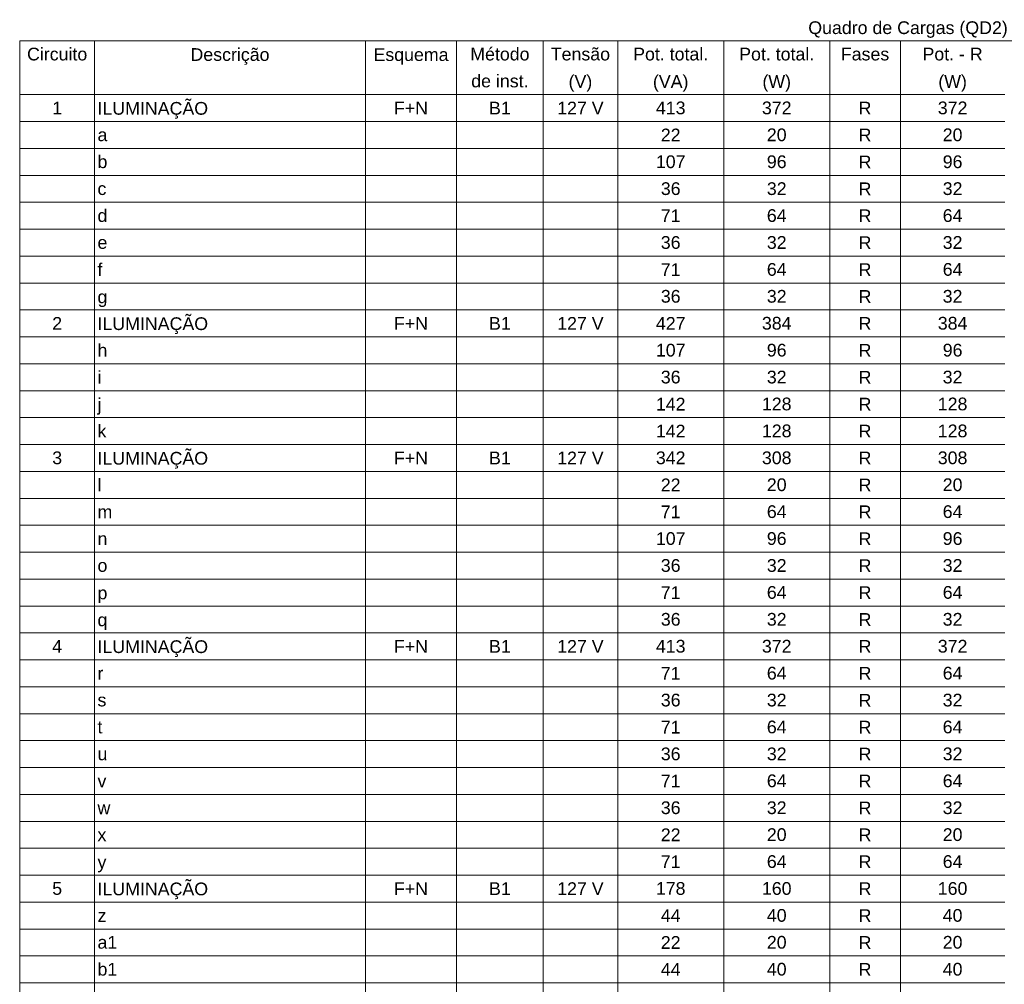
# Model space of a CAD drawing. Header units: feet. Extents: x -18 to 1038, y -110 to 48.
# Tile 22 of 199: x 33.17 to 41.69, y -24.87 to -16.53. Entities that reach past the tile are written whole.
import ezdxf

# ---------------------------------------------------------------- set-up
doc = ezdxf.new("R2010")
doc.units = ezdxf.units.FT
doc.header["$MEASUREMENT"] = 0
doc.layers.add('DI-Tabelas', color=7, linetype='Continuous', lineweight=5)
doc.styles.add('Arial', font='arial.ttf')

msp = doc.modelspace()

# ---------------------------------------------------------------- linework, layer by layer
at = {"layer": 'DI-Tabelas'}
for p, q in [((48.5357, -16.7168), (33.1719, -16.7168)), ((33.1719, -16.9494), (33.1719, -16.7168)), ((33.8198, -16.7168), (33.8198, -16.9494)), ((36.1613, -16.7168), (36.1613, -16.9494)), ((36.9504, -16.7168), (36.9504, -16.9494)), ((37.6983, -16.7168), (37.6983, -16.9494)), ((38.343, -16.7168), (38.343, -16.9494)), ((39.26, -16.7168), (39.26, -16.9494)), ((40.1769, -16.7168), (40.1769, -16.9494)), ((40.7875, -16.7168), (40.7875, -16.9494)), ((33.1719, -17.182), (33.1719, -16.9494)), ((33.8198, -16.9494), (33.8198, -17.182)), ((36.1613, -16.9494), (36.1613, -17.182)), ((36.9504, -16.9494), (36.9504, -17.182)), ((37.6983, -16.9494), (37.6983, -17.182)), ((38.343, -16.9494), (38.343, -17.182)), ((39.26, -16.9494), (39.26, -17.182)), ((40.1769, -16.9494), (40.1769, -17.182)), ((40.7875, -16.9494), (40.7875, -17.182)), ((33.8198, -17.182), (33.1719, -17.182)), ((33.1719, -17.4146), (33.1719, -17.182)), ((33.1719, -17.182), (33.8198, -17.182)), ((36.1613, -17.182), (33.8198, -17.182)), ((33.8198, -17.182), (33.8198, -17.4146)), ((33.8198, -17.182), (36.1613, -17.182)), ((36.9504, -17.182), (36.1613, -17.182)), ((36.1613, -17.182), (36.1613, -17.4146)), ((36.1613, -17.182), (36.9504, -17.182)), ((37.6983, -17.182), (36.9504, -17.182)), ((36.9504, -17.182), (36.9504, -17.4146)), ((36.9504, -17.182), (37.6983, -17.182)), ((38.343, -17.182), (37.6983, -17.182)), ((37.6983, -17.182), (37.6983, -17.4146)), ((37.6983, -17.182), (38.343, -17.182)), ((39.26, -17.182), (38.343, -17.182)), ((38.343, -17.182), (38.343, -17.4146)), ((38.343, -17.182), (39.26, -17.182)), ((40.1769, -17.182), (39.26, -17.182)), ((39.26, -17.182), (39.26, -17.4146)), ((39.26, -17.182), (40.1769, -17.182)), ((40.7875, -17.182), (40.1769, -17.182)), ((40.1769, -17.182), (40.1769, -17.4146)), ((40.1769, -17.182), (40.7875, -17.182)), ((41.6914, -17.182), (40.7875, -17.182)), ((40.7875, -17.182), (40.7875, -17.4146)), ((40.7875, -17.182), (41.6914, -17.182)), ((33.8198, -17.4146), (33.1719, -17.4146)), ((33.1719, -17.6472), (33.1719, -17.4146)), ((36.1613, -17.4146), (33.8198, -17.4146)), ((33.8198, -17.4146), (33.8198, -17.6472)), ((36.9504, -17.4146), (36.1613, -17.4146)), ((36.1613, -17.4146), (36.1613, -17.6472)), ((37.6983, -17.4146), (36.9504, -17.4146)), ((36.9504, -17.4146), (36.9504, -17.6472)), ((38.343, -17.4146), (37.6983, -17.4146)), ((37.6983, -17.4146), (37.6983, -17.6472)), ((39.26, -17.4146), (38.343, -17.4146)), ((38.343, -17.4146), (38.343, -17.6472)), ((40.1769, -17.4146), (39.26, -17.4146)), ((39.26, -17.4146), (39.26, -17.6472)), ((40.7875, -17.4146), (40.1769, -17.4146)), ((40.1769, -17.4146), (40.1769, -17.6472)), ((41.6914, -17.4146), (40.7875, -17.4146)), ((40.7875, -17.4146), (40.7875, -17.6472)), ((33.8198, -17.6472), (33.1719, -17.6472)), ((33.1719, -17.8798), (33.1719, -17.6472)), ((36.1613, -17.6472), (33.8198, -17.6472)), ((33.8198, -17.6472), (33.8198, -17.8798)), ((36.9504, -17.6472), (36.1613, -17.6472)), ((36.1613, -17.6472), (36.1613, -17.8798)), ((37.6983, -17.6472), (36.9504, -17.6472)), ((36.9504, -17.6472), (36.9504, -17.8798)), ((38.343, -17.6472), (37.6983, -17.6472)), ((37.6983, -17.6472), (37.6983, -17.8798)), ((39.26, -17.6472), (38.343, -17.6472)), ((38.343, -17.6472), (38.343, -17.8798)), ((40.1769, -17.6472), (39.26, -17.6472)), ((39.26, -17.6472), (39.26, -17.8798)), ((40.7875, -17.6472), (40.1769, -17.6472)), ((40.1769, -17.6472), (40.1769, -17.8798)), ((41.6914, -17.6472), (40.7875, -17.6472)), ((40.7875, -17.6472), (40.7875, -17.8798)), ((33.8198, -17.8798), (33.1719, -17.8798)), ((33.1719, -18.1124), (33.1719, -17.8798)), ((36.1613, -17.8798), (33.8198, -17.8798)), ((33.8198, -17.8798), (33.8198, -18.1124)), ((36.9504, -17.8798), (36.1613, -17.8798)), ((36.1613, -17.8798), (36.1613, -18.1124)), ((37.6983, -17.8798), (36.9504, -17.8798)), ((36.9504, -17.8798), (36.9504, -18.1124)), ((38.343, -17.8798), (37.6983, -17.8798)), ((37.6983, -17.8798), (37.6983, -18.1124)), ((39.26, -17.8798), (38.343, -17.8798)), ((38.343, -17.8798), (38.343, -18.1124)), ((40.1769, -17.8798), (39.26, -17.8798)), ((39.26, -17.8798), (39.26, -18.1124)), ((40.7875, -17.8798), (40.1769, -17.8798)), ((40.1769, -17.8798), (40.1769, -18.1124)), ((41.6914, -17.8798), (40.7875, -17.8798)), ((40.7875, -17.8798), (40.7875, -18.1124)), ((33.8198, -18.1124), (33.1719, -18.1124)), ((33.1719, -18.345), (33.1719, -18.1124)), ((36.1613, -18.1124), (33.8198, -18.1124)), ((33.8198, -18.1124), (33.8198, -18.345)), ((36.9504, -18.1124), (36.1613, -18.1124)), ((36.1613, -18.1124), (36.1613, -18.345)), ((37.6983, -18.1124), (36.9504, -18.1124)), ((36.9504, -18.1124), (36.9504, -18.345)), ((38.343, -18.1124), (37.6983, -18.1124)), ((37.6983, -18.1124), (37.6983, -18.345)), ((39.26, -18.1124), (38.343, -18.1124)), ((38.343, -18.1124), (38.343, -18.345)), ((40.1769, -18.1124), (39.26, -18.1124)), ((39.26, -18.1124), (39.26, -18.345)), ((40.7875, -18.1124), (40.1769, -18.1124)), ((40.1769, -18.1124), (40.1769, -18.345)), ((41.6914, -18.1124), (40.7875, -18.1124)), ((40.7875, -18.1124), (40.7875, -18.345)), ((33.8198, -18.345), (33.1719, -18.345)), ((33.1719, -18.5776), (33.1719, -18.345)), ((36.1613, -18.345), (33.8198, -18.345)), ((33.8198, -18.345), (33.8198, -18.5776)), ((36.9504, -18.345), (36.1613, -18.345)), ((36.1613, -18.345), (36.1613, -18.5776)), ((37.6983, -18.345), (36.9504, -18.345)), ((36.9504, -18.345), (36.9504, -18.5776)), ((38.343, -18.345), (37.6983, -18.345)), ((37.6983, -18.345), (37.6983, -18.5776)), ((39.26, -18.345), (38.343, -18.345)), ((38.343, -18.345), (38.343, -18.5776)), ((40.1769, -18.345), (39.26, -18.345)), ((39.26, -18.345), (39.26, -18.5776)), ((40.7875, -18.345), (40.1769, -18.345)), ((40.1769, -18.345), (40.1769, -18.5776)), ((41.6914, -18.345), (40.7875, -18.345)), ((40.7875, -18.345), (40.7875, -18.5776)), ((33.8198, -18.5776), (33.1719, -18.5776)), ((33.1719, -18.8102), (33.1719, -18.5776)), ((36.1613, -18.5776), (33.8198, -18.5776)), ((33.8198, -18.5776), (33.8198, -18.8102)), ((36.9504, -18.5776), (36.1613, -18.5776)), ((36.1613, -18.5776), (36.1613, -18.8102)), ((37.6983, -18.5776), (36.9504, -18.5776)), ((36.9504, -18.5776), (36.9504, -18.8102)), ((38.343, -18.5776), (37.6983, -18.5776)), ((37.6983, -18.5776), (37.6983, -18.8102)), ((39.26, -18.5776), (38.343, -18.5776)), ((38.343, -18.5776), (38.343, -18.8102)), ((40.1769, -18.5776), (39.26, -18.5776)), ((39.26, -18.5776), (39.26, -18.8102)), ((40.7875, -18.5776), (40.1769, -18.5776)), ((40.1769, -18.5776), (40.1769, -18.8102)), ((41.6914, -18.5776), (40.7875, -18.5776)), ((40.7875, -18.5776), (40.7875, -18.8102)), ((33.8198, -18.8102), (33.1719, -18.8102)), ((33.1719, -19.0428), (33.1719, -18.8102)), ((36.1613, -18.8102), (33.8198, -18.8102)), ((33.8198, -18.8102), (33.8198, -19.0428)), ((36.9504, -18.8102), (36.1613, -18.8102)), ((36.1613, -18.8102), (36.1613, -19.0428)), ((37.6983, -18.8102), (36.9504, -18.8102)), ((36.9504, -18.8102), (36.9504, -19.0428)), ((38.343, -18.8102), (37.6983, -18.8102)), ((37.6983, -18.8102), (37.6983, -19.0428)), ((39.26, -18.8102), (38.343, -18.8102)), ((38.343, -18.8102), (38.343, -19.0428)), ((40.1769, -18.8102), (39.26, -18.8102)), ((39.26, -18.8102), (39.26, -19.0428)), ((40.7875, -18.8102), (40.1769, -18.8102)), ((40.1769, -18.8102), (40.1769, -19.0428)), ((41.6914, -18.8102), (40.7875, -18.8102)), ((40.7875, -18.8102), (40.7875, -19.0428)), ((33.8198, -19.0428), (33.1719, -19.0428)), ((33.1719, -19.2754), (33.1719, -19.0428)), ((36.1613, -19.0428), (33.8198, -19.0428)), ((33.8198, -19.0428), (33.8198, -19.2754)), ((36.9504, -19.0428), (36.1613, -19.0428)), ((36.1613, -19.0428), (36.1613, -19.2754)), ((37.6983, -19.0428), (36.9504, -19.0428)), ((36.9504, -19.0428), (36.9504, -19.2754)), ((38.343, -19.0428), (37.6983, -19.0428)), ((37.6983, -19.0428), (37.6983, -19.2754)), ((39.26, -19.0428), (38.343, -19.0428)), ((38.343, -19.0428), (38.343, -19.2754)), ((40.1769, -19.0428), (39.26, -19.0428)), ((39.26, -19.0428), (39.26, -19.2754)), ((40.7875, -19.0428), (40.1769, -19.0428)), ((40.1769, -19.0428), (40.1769, -19.2754)), ((41.6914, -19.0428), (40.7875, -19.0428)), ((40.7875, -19.0428), (40.7875, -19.2754)), ((33.8198, -19.2754), (33.1719, -19.2754)), ((33.1719, -19.508), (33.1719, -19.2754)), ((36.1613, -19.2754), (33.8198, -19.2754)), ((33.8198, -19.2754), (33.8198, -19.508)), ((36.9504, -19.2754), (36.1613, -19.2754)), ((36.1613, -19.2754), (36.1613, -19.508)), ((37.6983, -19.2754), (36.9504, -19.2754)), ((36.9504, -19.2754), (36.9504, -19.508)), ((38.343, -19.2754), (37.6983, -19.2754)), ((37.6983, -19.2754), (37.6983, -19.508)), ((39.26, -19.2754), (38.343, -19.2754)), ((38.343, -19.2754), (38.343, -19.508)), ((40.1769, -19.2754), (39.26, -19.2754)), ((39.26, -19.2754), (39.26, -19.508)), ((40.7875, -19.2754), (40.1769, -19.2754)), ((40.1769, -19.2754), (40.1769, -19.508)), ((41.6914, -19.2754), (40.7875, -19.2754)), ((40.7875, -19.2754), (40.7875, -19.508)), ((33.8198, -19.508), (33.1719, -19.508)), ((33.1719, -19.7406), (33.1719, -19.508)), ((36.1613, -19.508), (33.8198, -19.508)), ((33.8198, -19.508), (33.8198, -19.7406)), ((36.9504, -19.508), (36.1613, -19.508)), ((36.1613, -19.508), (36.1613, -19.7406)), ((37.6983, -19.508), (36.9504, -19.508)), ((36.9504, -19.508), (36.9504, -19.7406)), ((38.343, -19.508), (37.6983, -19.508)), ((37.6983, -19.508), (37.6983, -19.7406)), ((39.26, -19.508), (38.343, -19.508)), ((38.343, -19.508), (38.343, -19.7406)), ((40.1769, -19.508), (39.26, -19.508)), ((39.26, -19.508), (39.26, -19.7406)), ((40.7875, -19.508), (40.1769, -19.508)), ((40.1769, -19.508), (40.1769, -19.7406)), ((41.6914, -19.508), (40.7875, -19.508)), ((40.7875, -19.508), (40.7875, -19.7406)), ((33.8198, -19.7406), (33.1719, -19.7406)), ((33.1719, -19.9732), (33.1719, -19.7406)), ((36.1613, -19.7406), (33.8198, -19.7406)), ((33.8198, -19.7406), (33.8198, -19.9732)), ((36.9504, -19.7406), (36.1613, -19.7406)), ((36.1613, -19.7406), (36.1613, -19.9732)), ((37.6983, -19.7406), (36.9504, -19.7406)), ((36.9504, -19.7406), (36.9504, -19.9732)), ((38.343, -19.7406), (37.6983, -19.7406)), ((37.6983, -19.7406), (37.6983, -19.9732)), ((39.26, -19.7406), (38.343, -19.7406)), ((38.343, -19.7406), (38.343, -19.9732)), ((40.1769, -19.7406), (39.26, -19.7406)), ((39.26, -19.7406), (39.26, -19.9732)), ((40.7875, -19.7406), (40.1769, -19.7406)), ((40.1769, -19.7406), (40.1769, -19.9732)), ((41.6914, -19.7406), (40.7875, -19.7406)), ((40.7875, -19.7406), (40.7875, -19.9732)), ((33.8198, -19.9732), (33.1719, -19.9732)), ((33.1719, -20.2058), (33.1719, -19.9732)), ((36.1613, -19.9732), (33.8198, -19.9732)), ((33.8198, -19.9732), (33.8198, -20.2058)), ((36.9504, -19.9732), (36.1613, -19.9732)), ((36.1613, -19.9732), (36.1613, -20.2058)), ((37.6983, -19.9732), (36.9504, -19.9732)), ((36.9504, -19.9732), (36.9504, -20.2058)), ((38.343, -19.9732), (37.6983, -19.9732)), ((37.6983, -19.9732), (37.6983, -20.2058)), ((39.26, -19.9732), (38.343, -19.9732)), ((38.343, -19.9732), (38.343, -20.2058)), ((40.1769, -19.9732), (39.26, -19.9732)), ((39.26, -19.9732), (39.26, -20.2058)), ((40.7875, -19.9732), (40.1769, -19.9732)), ((40.1769, -19.9732), (40.1769, -20.2058)), ((41.6914, -19.9732), (40.7875, -19.9732)), ((40.7875, -19.9732), (40.7875, -20.2058)), ((33.8198, -20.2058), (33.1719, -20.2058)), ((33.1719, -20.4384), (33.1719, -20.2058)), ((36.1613, -20.2058), (33.8198, -20.2058)), ((33.8198, -20.2058), (33.8198, -20.4384)), ((36.9504, -20.2058), (36.1613, -20.2058)), ((36.1613, -20.2058), (36.1613, -20.4384)), ((37.6983, -20.2058), (36.9504, -20.2058)), ((36.9504, -20.2058), (36.9504, -20.4384)), ((38.343, -20.2058), (37.6983, -20.2058)), ((37.6983, -20.2058), (37.6983, -20.4384)), ((39.26, -20.2058), (38.343, -20.2058)), ((38.343, -20.2058), (38.343, -20.4384)), ((40.1769, -20.2058), (39.26, -20.2058)), ((39.26, -20.2058), (39.26, -20.4384)), ((40.7875, -20.2058), (40.1769, -20.2058)), ((40.1769, -20.2058), (40.1769, -20.4384)), ((41.6914, -20.2058), (40.7875, -20.2058)), ((40.7875, -20.2058), (40.7875, -20.4384)), ((33.8198, -20.4384), (33.1719, -20.4384)), ((33.1719, -20.671), (33.1719, -20.4384)), ((36.1613, -20.4384), (33.8198, -20.4384)), ((33.8198, -20.4384), (33.8198, -20.671)), ((36.9504, -20.4384), (36.1613, -20.4384)), ((36.1613, -20.4384), (36.1613, -20.671)), ((37.6983, -20.4384), (36.9504, -20.4384)), ((36.9504, -20.4384), (36.9504, -20.671)), ((38.343, -20.4384), (37.6983, -20.4384)), ((37.6983, -20.4384), (37.6983, -20.671)), ((39.26, -20.4384), (38.343, -20.4384)), ((38.343, -20.4384), (38.343, -20.671)), ((40.1769, -20.4384), (39.26, -20.4384)), ((39.26, -20.4384), (39.26, -20.671)), ((40.7875, -20.4384), (40.1769, -20.4384)), ((40.1769, -20.4384), (40.1769, -20.671)), ((41.6914, -20.4384), (40.7875, -20.4384)), ((40.7875, -20.4384), (40.7875, -20.671)), ((33.8198, -20.671), (33.1719, -20.671)), ((33.1719, -20.9036), (33.1719, -20.671)), ((36.1613, -20.671), (33.8198, -20.671)), ((33.8198, -20.671), (33.8198, -20.9036)), ((36.9504, -20.671), (36.1613, -20.671)), ((36.1613, -20.671), (36.1613, -20.9036)), ((37.6983, -20.671), (36.9504, -20.671)), ((36.9504, -20.671), (36.9504, -20.9036)), ((38.343, -20.671), (37.6983, -20.671)), ((37.6983, -20.671), (37.6983, -20.9036)), ((39.26, -20.671), (38.343, -20.671)), ((38.343, -20.671), (38.343, -20.9036)), ((40.1769, -20.671), (39.26, -20.671)), ((39.26, -20.671), (39.26, -20.9036)), ((40.7875, -20.671), (40.1769, -20.671)), ((40.1769, -20.671), (40.1769, -20.9036)), ((41.6914, -20.671), (40.7875, -20.671)), ((40.7875, -20.671), (40.7875, -20.9036)), ((33.8198, -20.9036), (33.1719, -20.9036)), ((33.1719, -21.1362), (33.1719, -20.9036)), ((36.1613, -20.9036), (33.8198, -20.9036)), ((33.8198, -20.9036), (33.8198, -21.1362)), ((36.9504, -20.9036), (36.1613, -20.9036)), ((36.1613, -20.9036), (36.1613, -21.1362)), ((37.6983, -20.9036), (36.9504, -20.9036)), ((36.9504, -20.9036), (36.9504, -21.1362)), ((38.343, -20.9036), (37.6983, -20.9036)), ((37.6983, -20.9036), (37.6983, -21.1362)), ((39.26, -20.9036), (38.343, -20.9036)), ((38.343, -20.9036), (38.343, -21.1362)), ((40.1769, -20.9036), (39.26, -20.9036)), ((39.26, -20.9036), (39.26, -21.1362)), ((40.7875, -20.9036), (40.1769, -20.9036)), ((40.1769, -20.9036), (40.1769, -21.1362)), ((41.6914, -20.9036), (40.7875, -20.9036)), ((40.7875, -20.9036), (40.7875, -21.1362)), ((33.8198, -21.1362), (33.1719, -21.1362)), ((33.1719, -21.3688), (33.1719, -21.1362)), ((36.1613, -21.1362), (33.8198, -21.1362)), ((33.8198, -21.1362), (33.8198, -21.3688)), ((36.9504, -21.1362), (36.1613, -21.1362)), ((36.1613, -21.1362), (36.1613, -21.3688)), ((37.6983, -21.1362), (36.9504, -21.1362)), ((36.9504, -21.1362), (36.9504, -21.3688)), ((38.343, -21.1362), (37.6983, -21.1362)), ((37.6983, -21.1362), (37.6983, -21.3688)), ((39.26, -21.1362), (38.343, -21.1362)), ((38.343, -21.1362), (38.343, -21.3688)), ((40.1769, -21.1362), (39.26, -21.1362)), ((39.26, -21.1362), (39.26, -21.3688)), ((40.7875, -21.1362), (40.1769, -21.1362)), ((40.1769, -21.1362), (40.1769, -21.3688)), ((41.6914, -21.1362), (40.7875, -21.1362)), ((40.7875, -21.1362), (40.7875, -21.3688)), ((33.8198, -21.3688), (33.1719, -21.3688)), ((33.1719, -21.6014), (33.1719, -21.3688)), ((36.1613, -21.3688), (33.8198, -21.3688)), ((33.8198, -21.3688), (33.8198, -21.6014)), ((36.9504, -21.3688), (36.1613, -21.3688)), ((36.1613, -21.3688), (36.1613, -21.6014)), ((37.6983, -21.3688), (36.9504, -21.3688)), ((36.9504, -21.3688), (36.9504, -21.6014)), ((38.343, -21.3688), (37.6983, -21.3688)), ((37.6983, -21.3688), (37.6983, -21.6014)), ((39.26, -21.3688), (38.343, -21.3688)), ((38.343, -21.3688), (38.343, -21.6014)), ((40.1769, -21.3688), (39.26, -21.3688)), ((39.26, -21.3688), (39.26, -21.6014)), ((40.7875, -21.3688), (40.1769, -21.3688)), ((40.1769, -21.3688), (40.1769, -21.6014)), ((41.6914, -21.3688), (40.7875, -21.3688)), ((40.7875, -21.3688), (40.7875, -21.6014)), ((33.8198, -21.6014), (33.1719, -21.6014)), ((33.1719, -21.834), (33.1719, -21.6014)), ((36.1613, -21.6014), (33.8198, -21.6014)), ((33.8198, -21.6014), (33.8198, -21.834)), ((36.9504, -21.6014), (36.1613, -21.6014)), ((36.1613, -21.6014), (36.1613, -21.834)), ((37.6983, -21.6014), (36.9504, -21.6014)), ((36.9504, -21.6014), (36.9504, -21.834)), ((38.343, -21.6014), (37.6983, -21.6014)), ((37.6983, -21.6014), (37.6983, -21.834)), ((39.26, -21.6014), (38.343, -21.6014)), ((38.343, -21.6014), (38.343, -21.834)), ((40.1769, -21.6014), (39.26, -21.6014)), ((39.26, -21.6014), (39.26, -21.834)), ((40.7875, -21.6014), (40.1769, -21.6014)), ((40.1769, -21.6014), (40.1769, -21.834)), ((41.6914, -21.6014), (40.7875, -21.6014)), ((40.7875, -21.6014), (40.7875, -21.834)), ((33.8198, -21.834), (33.1719, -21.834)), ((33.1719, -22.0666), (33.1719, -21.834)), ((36.1613, -21.834), (33.8198, -21.834)), ((33.8198, -21.834), (33.8198, -22.0666)), ((36.9504, -21.834), (36.1613, -21.834)), ((36.1613, -21.834), (36.1613, -22.0666)), ((37.6983, -21.834), (36.9504, -21.834)), ((36.9504, -21.834), (36.9504, -22.0666)), ((38.343, -21.834), (37.6983, -21.834)), ((37.6983, -21.834), (37.6983, -22.0666)), ((39.26, -21.834), (38.343, -21.834)), ((38.343, -21.834), (38.343, -22.0666)), ((40.1769, -21.834), (39.26, -21.834)), ((39.26, -21.834), (39.26, -22.0666)), ((40.7875, -21.834), (40.1769, -21.834)), ((40.1769, -21.834), (40.1769, -22.0666)), ((41.6914, -21.834), (40.7875, -21.834)), ((40.7875, -21.834), (40.7875, -22.0666)), ((33.8198, -22.0666), (33.1719, -22.0666)), ((33.1719, -22.2992), (33.1719, -22.0666)), ((36.1613, -22.0666), (33.8198, -22.0666)), ((33.8198, -22.0666), (33.8198, -22.2992)), ((36.9504, -22.0666), (36.1613, -22.0666)), ((36.1613, -22.0666), (36.1613, -22.2992)), ((37.6983, -22.0666), (36.9504, -22.0666)), ((36.9504, -22.0666), (36.9504, -22.2992)), ((38.343, -22.0666), (37.6983, -22.0666)), ((37.6983, -22.0666), (37.6983, -22.2992)), ((39.26, -22.0666), (38.343, -22.0666)), ((38.343, -22.0666), (38.343, -22.2992)), ((40.1769, -22.0666), (39.26, -22.0666)), ((39.26, -22.0666), (39.26, -22.2992)), ((40.7875, -22.0666), (40.1769, -22.0666)), ((40.1769, -22.0666), (40.1769, -22.2992)), ((41.6914, -22.0666), (40.7875, -22.0666)), ((40.7875, -22.0666), (40.7875, -22.2992)), ((33.8198, -22.2992), (33.1719, -22.2992)), ((33.1719, -22.5318), (33.1719, -22.2992)), ((36.1613, -22.2992), (33.8198, -22.2992)), ((33.8198, -22.2992), (33.8198, -22.5318)), ((36.9504, -22.2992), (36.1613, -22.2992)), ((36.1613, -22.2992), (36.1613, -22.5318)), ((37.6983, -22.2992), (36.9504, -22.2992)), ((36.9504, -22.2992), (36.9504, -22.5318)), ((38.343, -22.2992), (37.6983, -22.2992)), ((37.6983, -22.2992), (37.6983, -22.5318)), ((39.26, -22.2992), (38.343, -22.2992)), ((38.343, -22.2992), (38.343, -22.5318)), ((40.1769, -22.2992), (39.26, -22.2992)), ((39.26, -22.2992), (39.26, -22.5318)), ((40.7875, -22.2992), (40.1769, -22.2992)), ((40.1769, -22.2992), (40.1769, -22.5318)), ((41.6914, -22.2992), (40.7875, -22.2992)), ((40.7875, -22.2992), (40.7875, -22.5318)), ((33.8198, -22.5318), (33.1719, -22.5318)), ((33.1719, -22.7644), (33.1719, -22.5318)), ((36.1613, -22.5318), (33.8198, -22.5318)), ((33.8198, -22.5318), (33.8198, -22.7644)), ((36.9504, -22.5318), (36.1613, -22.5318)), ((36.1613, -22.5318), (36.1613, -22.7644)), ((37.6983, -22.5318), (36.9504, -22.5318)), ((36.9504, -22.5318), (36.9504, -22.7644)), ((38.343, -22.5318), (37.6983, -22.5318)), ((37.6983, -22.5318), (37.6983, -22.7644)), ((39.26, -22.5318), (38.343, -22.5318)), ((38.343, -22.5318), (38.343, -22.7644)), ((40.1769, -22.5318), (39.26, -22.5318)), ((39.26, -22.5318), (39.26, -22.7644)), ((40.7875, -22.5318), (40.1769, -22.5318)), ((40.1769, -22.5318), (40.1769, -22.7644)), ((41.6914, -22.5318), (40.7875, -22.5318)), ((40.7875, -22.5318), (40.7875, -22.7644)), ((33.8198, -22.7644), (33.1719, -22.7644)), ((33.1719, -22.997), (33.1719, -22.7644)), ((36.1613, -22.7644), (33.8198, -22.7644)), ((33.8198, -22.7644), (33.8198, -22.997)), ((36.9504, -22.7644), (36.1613, -22.7644)), ((36.1613, -22.7644), (36.1613, -22.997)), ((37.6983, -22.7644), (36.9504, -22.7644)), ((36.9504, -22.7644), (36.9504, -22.997)), ((38.343, -22.7644), (37.6983, -22.7644)), ((37.6983, -22.7644), (37.6983, -22.997)), ((39.26, -22.7644), (38.343, -22.7644)), ((38.343, -22.7644), (38.343, -22.997)), ((40.1769, -22.7644), (39.26, -22.7644)), ((39.26, -22.7644), (39.26, -22.997)), ((40.7875, -22.7644), (40.1769, -22.7644)), ((40.1769, -22.7644), (40.1769, -22.997)), ((41.6914, -22.7644), (40.7875, -22.7644)), ((40.7875, -22.7644), (40.7875, -22.997)), ((33.8198, -22.997), (33.1719, -22.997)), ((33.1719, -23.2296), (33.1719, -22.997)), ((36.1613, -22.997), (33.8198, -22.997)), ((33.8198, -22.997), (33.8198, -23.2296)), ((36.9504, -22.997), (36.1613, -22.997)), ((36.1613, -22.997), (36.1613, -23.2296)), ((37.6983, -22.997), (36.9504, -22.997)), ((36.9504, -22.997), (36.9504, -23.2296)), ((38.343, -22.997), (37.6983, -22.997)), ((37.6983, -22.997), (37.6983, -23.2296)), ((39.26, -22.997), (38.343, -22.997)), ((38.343, -22.997), (38.343, -23.2296)), ((40.1769, -22.997), (39.26, -22.997)), ((39.26, -22.997), (39.26, -23.2296)), ((40.7875, -22.997), (40.1769, -22.997)), ((40.1769, -22.997), (40.1769, -23.2296)), ((41.6914, -22.997), (40.7875, -22.997)), ((40.7875, -22.997), (40.7875, -23.2296)), ((33.8198, -23.2296), (33.1719, -23.2296)), ((33.1719, -23.4622), (33.1719, -23.2296)), ((36.1613, -23.2296), (33.8198, -23.2296)), ((33.8198, -23.2296), (33.8198, -23.4622)), ((36.9504, -23.2296), (36.1613, -23.2296)), ((36.1613, -23.2296), (36.1613, -23.4622)), ((37.6983, -23.2296), (36.9504, -23.2296)), ((36.9504, -23.2296), (36.9504, -23.4622)), ((38.343, -23.2296), (37.6983, -23.2296)), ((37.6983, -23.2296), (37.6983, -23.4622)), ((39.26, -23.2296), (38.343, -23.2296)), ((38.343, -23.2296), (38.343, -23.4622)), ((40.1769, -23.2296), (39.26, -23.2296)), ((39.26, -23.2296), (39.26, -23.4622)), ((40.7875, -23.2296), (40.1769, -23.2296)), ((40.1769, -23.2296), (40.1769, -23.4622)), ((41.6914, -23.2296), (40.7875, -23.2296)), ((40.7875, -23.2296), (40.7875, -23.4622)), ((33.8198, -23.4622), (33.1719, -23.4622)), ((33.1719, -23.6948), (33.1719, -23.4622)), ((36.1613, -23.4622), (33.8198, -23.4622)), ((33.8198, -23.4622), (33.8198, -23.6948)), ((36.9504, -23.4622), (36.1613, -23.4622)), ((36.1613, -23.4622), (36.1613, -23.6948)), ((37.6983, -23.4622), (36.9504, -23.4622)), ((36.9504, -23.4622), (36.9504, -23.6948)), ((38.343, -23.4622), (37.6983, -23.4622)), ((37.6983, -23.4622), (37.6983, -23.6948)), ((39.26, -23.4622), (38.343, -23.4622)), ((38.343, -23.4622), (38.343, -23.6948)), ((40.1769, -23.4622), (39.26, -23.4622)), ((39.26, -23.4622), (39.26, -23.6948)), ((40.7875, -23.4622), (40.1769, -23.4622)), ((40.1769, -23.4622), (40.1769, -23.6948)), ((41.6914, -23.4622), (40.7875, -23.4622)), ((40.7875, -23.4622), (40.7875, -23.6948)), ((33.8198, -23.6948), (33.1719, -23.6948)), ((33.1719, -23.9274), (33.1719, -23.6948)), ((36.1613, -23.6948), (33.8198, -23.6948)), ((33.8198, -23.6948), (33.8198, -23.9274)), ((36.9504, -23.6948), (36.1613, -23.6948)), ((36.1613, -23.6948), (36.1613, -23.9274)), ((37.6983, -23.6948), (36.9504, -23.6948)), ((36.9504, -23.6948), (36.9504, -23.9274)), ((38.343, -23.6948), (37.6983, -23.6948)), ((37.6983, -23.6948), (37.6983, -23.9274)), ((39.26, -23.6948), (38.343, -23.6948)), ((38.343, -23.6948), (38.343, -23.9274)), ((40.1769, -23.6948), (39.26, -23.6948)), ((39.26, -23.6948), (39.26, -23.9274)), ((40.7875, -23.6948), (40.1769, -23.6948)), ((40.1769, -23.6948), (40.1769, -23.9274)), ((41.6914, -23.6948), (40.7875, -23.6948)), ((40.7875, -23.6948), (40.7875, -23.9274)), ((33.8198, -23.9274), (33.1719, -23.9274)), ((33.1719, -24.16), (33.1719, -23.9274)), ((36.1613, -23.9274), (33.8198, -23.9274)), ((33.8198, -23.9274), (33.8198, -24.16)), ((36.9504, -23.9274), (36.1613, -23.9274)), ((36.1613, -23.9274), (36.1613, -24.16)), ((37.6983, -23.9274), (36.9504, -23.9274)), ((36.9504, -23.9274), (36.9504, -24.16)), ((38.343, -23.9274), (37.6983, -23.9274)), ((37.6983, -23.9274), (37.6983, -24.16)), ((39.26, -23.9274), (38.343, -23.9274)), ((38.343, -23.9274), (38.343, -24.16)), ((40.1769, -23.9274), (39.26, -23.9274)), ((39.26, -23.9274), (39.26, -24.16)), ((40.7875, -23.9274), (40.1769, -23.9274)), ((40.1769, -23.9274), (40.1769, -24.16)), ((41.6914, -23.9274), (40.7875, -23.9274)), ((40.7875, -23.9274), (40.7875, -24.16)), ((33.8198, -24.16), (33.1719, -24.16)), ((33.1719, -24.3926), (33.1719, -24.16)), ((36.1613, -24.16), (33.8198, -24.16)), ((33.8198, -24.16), (33.8198, -24.3926)), ((36.9504, -24.16), (36.1613, -24.16)), ((36.1613, -24.16), (36.1613, -24.3926)), ((37.6983, -24.16), (36.9504, -24.16)), ((36.9504, -24.16), (36.9504, -24.3926)), ((38.343, -24.16), (37.6983, -24.16)), ((37.6983, -24.16), (37.6983, -24.3926)), ((39.26, -24.16), (38.343, -24.16)), ((38.343, -24.16), (38.343, -24.3926)), ((40.1769, -24.16), (39.26, -24.16)), ((39.26, -24.16), (39.26, -24.3926)), ((40.7875, -24.16), (40.1769, -24.16)), ((40.1769, -24.16), (40.1769, -24.3926)), ((41.6914, -24.16), (40.7875, -24.16)), ((40.7875, -24.16), (40.7875, -24.3926)), ((33.8198, -24.3926), (33.1719, -24.3926)), ((33.1719, -24.6252), (33.1719, -24.3926)), ((36.1613, -24.3926), (33.8198, -24.3926)), ((33.8198, -24.3926), (33.8198, -24.6252)), ((36.9504, -24.3926), (36.1613, -24.3926)), ((36.1613, -24.3926), (36.1613, -24.6252)), ((37.6983, -24.3926), (36.9504, -24.3926)), ((36.9504, -24.3926), (36.9504, -24.6252)), ((38.343, -24.3926), (37.6983, -24.3926)), ((37.6983, -24.3926), (37.6983, -24.6252)), ((39.26, -24.3926), (38.343, -24.3926)), ((38.343, -24.3926), (38.343, -24.6252)), ((40.1769, -24.3926), (39.26, -24.3926)), ((39.26, -24.3926), (39.26, -24.6252)), ((40.7875, -24.3926), (40.1769, -24.3926)), ((40.1769, -24.3926), (40.1769, -24.6252)), ((41.6914, -24.3926), (40.7875, -24.3926)), ((40.7875, -24.3926), (40.7875, -24.6252)), ((33.8198, -24.6252), (33.1719, -24.6252)), ((33.1719, -24.8578), (33.1719, -24.6252)), ((36.1613, -24.6252), (33.8198, -24.6252)), ((33.8198, -24.6252), (33.8198, -24.8578)), ((36.9504, -24.6252), (36.1613, -24.6252)), ((36.1613, -24.6252), (36.1613, -24.8578)), ((37.6983, -24.6252), (36.9504, -24.6252)), ((36.9504, -24.6252), (36.9504, -24.8578)), ((38.343, -24.6252), (37.6983, -24.6252)), ((37.6983, -24.6252), (37.6983, -24.8578)), ((39.26, -24.6252), (38.343, -24.6252)), ((38.343, -24.6252), (38.343, -24.8578)), ((40.1769, -24.6252), (39.26, -24.6252)), ((39.26, -24.6252), (39.26, -24.8578)), ((40.7875, -24.6252), (40.1769, -24.6252)), ((40.1769, -24.6252), (40.1769, -24.8578)), ((41.6914, -24.6252), (40.7875, -24.6252)), ((40.7875, -24.6252), (40.7875, -24.8578)), ((33.8198, -24.8578), (33.1719, -24.8578)), ((33.1719, -25.0904), (33.1719, -24.8578)), ((36.1613, -24.8578), (33.8198, -24.8578)), ((33.8198, -24.8578), (33.8198, -25.0904)), ((36.9504, -24.8578), (36.1613, -24.8578)), ((36.1613, -24.8578), (36.1613, -25.0904)), ((37.6983, -24.8578), (36.9504, -24.8578)), ((36.9504, -24.8578), (36.9504, -25.0904)), ((38.343, -24.8578), (37.6983, -24.8578)), ((37.6983, -24.8578), (37.6983, -25.0904)), ((39.26, -24.8578), (38.343, -24.8578)), ((38.343, -24.8578), (38.343, -25.0904)), ((40.1769, -24.8578), (39.26, -24.8578)), ((39.26, -24.8578), (39.26, -25.0904)), ((40.7875, -24.8578), (40.1769, -24.8578)), ((40.1769, -24.8578), (40.1769, -25.0904)), ((41.6914, -24.8578), (40.7875, -24.8578)), ((40.7875, -24.8578), (40.7875, -25.0904))]:
    msp.add_line(p, q, dxfattribs=at)

# ---------------------------------------------------------------- texts
at = {"layer": 'DI-Tabelas', "char_height": 0.11, "line_spacing_factor": 0.6, "style": 'Arial'}
for s, insert, width, attachment_point in [('Quadro de Cargas (QD2)', (40.8538, -16.6918), 3.449909, 8), ('Circuito', (33.4958, -16.8881), 1.041646, 8), ('Descrição', (34.9905, -16.9244), 1.366448, 8), ('Método', (37.3244, -16.8881), 1.024878, 8), ('Tensão', (38.0207, -16.8881), 1.025046, 8), ('Pot. total.', (38.8015, -16.8881), 1.298034, 8), ('Pot. total.', (39.7184, -16.8881), 1.298034, 8), ('Fases', (40.4822, -16.8881), 0.837073, 8), ('Pot. - R', (41.2394, -16.8881), 1.041646, 8), ('Esquema', (36.5559, -16.9244), 1.298369, 8), ('de inst.', (37.3244, -17.1207), 0.990671, 8), ('(V)', (38.0207, -17.157), 0.409649, 8), ('(VA)', (38.8015, -17.157), 0.614726, 8), ('(W)', (39.7184, -17.157), 0.494665, 8), ('(W)', (41.2394, -17.157), 0.494665, 8), ('1', (33.4958, -17.3533), 0.170869, 8), ('ILUMINAÇÃO', (33.8448, -17.3896), 1.912927, 7), ('F+N', (36.5559, -17.3533), 0.589238, 8), ('B1', (37.3244, -17.3533), 0.375945, 8), ('127 V', (38.0207, -17.3533), 0.803034, 8), ('413', (38.8015, -17.3533), 0.512607, 8), ('372', (39.7184, -17.3533), 0.512607, 8), ('R', (40.4822, -17.3533), 0.222012, 8), ('372', (41.2394, -17.3533), 0.512607, 8), ('22', (38.8015, -17.5859), 0.341738, 8), ('20', (39.7184, -17.5859), 0.341738, 8), ('R', (40.4822, -17.5859), 0.222012, 8), ('20', (41.2394, -17.5859), 0.341738, 8), ('a', (33.8448, -17.5859), 0.170869, 7), ('b', (33.8448, -17.8185), 0.170869, 7), ('107', (38.8015, -17.8185), 0.512607, 8), ('96', (39.7184, -17.8185), 0.341738, 8), ('R', (40.4822, -17.8185), 0.222012, 8), ('96', (41.2394, -17.8185), 0.341738, 8), ('c', (33.8448, -18.0511), 0.153765, 7), ('36', (38.8015, -18.0511), 0.341738, 8), ('32', (39.7184, -18.0511), 0.341738, 8), ('R', (40.4822, -18.0511), 0.222012, 8), ('32', (41.2394, -18.0511), 0.341738, 8), ('d', (33.8448, -18.2837), 0.170869, 7), ('71', (38.8015, -18.2837), 0.341738, 8), ('64', (39.7184, -18.2837), 0.341738, 8), ('R', (40.4822, -18.2837), 0.222012, 8), ('64', (41.2394, -18.2837), 0.341738, 8), ('36', (38.8015, -18.5163), 0.341738, 8), ('32', (39.7184, -18.5163), 0.341738, 8), ('R', (40.4822, -18.5163), 0.222012, 8), ('32', (41.2394, -18.5163), 0.341738, 8), ('e', (33.8448, -18.5163), 0.170869, 7), ('f', (33.8448, -18.7489), 0.085351, 7), ('71', (38.8015, -18.7489), 0.341738, 8), ('64', (39.7184, -18.7489), 0.341738, 8), ('R', (40.4822, -18.7489), 0.222012, 8), ('64', (41.2394, -18.7489), 0.341738, 8), ('g', (33.8448, -19.0178), 0.170869, 7), ('36', (38.8015, -18.9815), 0.341738, 8), ('32', (39.7184, -18.9815), 0.341738, 8), ('R', (40.4822, -18.9815), 0.222012, 8), ('32', (41.2394, -18.9815), 0.341738, 8), ('2', (33.4958, -19.2141), 0.170869, 8), ('F+N', (36.5559, -19.2141), 0.589238, 8), ('B1', (37.3244, -19.2141), 0.375945, 8), ('127 V', (38.0207, -19.2141), 0.803034, 8), ('427', (38.8015, -19.2141), 0.512607, 8), ('384', (39.7184, -19.2141), 0.512607, 8), ('R', (40.4822, -19.2141), 0.222012, 8), ('384', (41.2394, -19.2141), 0.512607, 8), ('ILUMINAÇÃO', (33.8448, -19.2504), 1.912927, 7), ('h', (33.8448, -19.4467), 0.170869, 7), ('107', (38.8015, -19.4467), 0.512607, 8), ('96', (39.7184, -19.4467), 0.341738, 8), ('R', (40.4822, -19.4467), 0.222012, 8), ('96', (41.2394, -19.4467), 0.341738, 8), ('i', (33.8448, -19.6793), 0.068247, 7), ('36', (38.8015, -19.6793), 0.341738, 8), ('32', (39.7184, -19.6793), 0.341738, 8), ('R', (40.4822, -19.6793), 0.222012, 8), ('32', (41.2394, -19.6793), 0.341738, 8), ('j', (33.8448, -19.9482), 0.068247, 7), ('142', (38.8015, -19.9119), 0.512607, 8), ('128', (39.7184, -19.9119), 0.512607, 8), ('R', (40.4822, -19.9119), 0.222012, 8), ('128', (41.2394, -19.9119), 0.512607, 8), ('k', (33.8448, -20.1445), 0.153765, 7), ('142', (38.8015, -20.1445), 0.512607, 8), ('128', (39.7184, -20.1445), 0.512607, 8), ('R', (40.4822, -20.1445), 0.222012, 8), ('128', (41.2394, -20.1445), 0.512607, 8), ('3', (33.4958, -20.3771), 0.170869, 8), ('ILUMINAÇÃO', (33.8448, -20.4134), 1.912927, 7), ('F+N', (36.5559, -20.3771), 0.589238, 8), ('B1', (37.3244, -20.3771), 0.375945, 8), ('127 V', (38.0207, -20.3771), 0.803034, 8), ('342', (38.8015, -20.3771), 0.512607, 8), ('308', (39.7184, -20.3771), 0.512607, 8), ('R', (40.4822, -20.3771), 0.222012, 8), ('308', (41.2394, -20.3771), 0.512607, 8), ('l', (33.8448, -20.6097), 0.068247, 7), ('22', (38.8015, -20.6097), 0.341738, 8), ('20', (39.7184, -20.6097), 0.341738, 8), ('R', (40.4822, -20.6097), 0.222012, 8), ('20', (41.2394, -20.6097), 0.341738, 8), ('m', (33.8448, -20.8423), 0.256052, 7), ('71', (38.8015, -20.8423), 0.341738, 8), ('64', (39.7184, -20.8423), 0.341738, 8), ('R', (40.4822, -20.8423), 0.222012, 8), ('64', (41.2394, -20.8423), 0.341738, 8), ('107', (38.8015, -21.0749), 0.512607, 8), ('96', (39.7184, -21.0749), 0.341738, 8), ('R', (40.4822, -21.0749), 0.222012, 8), ('96', (41.2394, -21.0749), 0.341738, 8), ('n', (33.8448, -21.0749), 0.170869, 7), ('o', (33.8448, -21.3075), 0.170869, 7), ('36', (38.8015, -21.3075), 0.341738, 8), ('32', (39.7184, -21.3075), 0.341738, 8), ('R', (40.4822, -21.3075), 0.222012, 8), ('32', (41.2394, -21.3075), 0.341738, 8), ('71', (38.8015, -21.5401), 0.341738, 8), ('64', (39.7184, -21.5401), 0.341738, 8), ('R', (40.4822, -21.5401), 0.222012, 8), ('64', (41.2394, -21.5401), 0.341738, 8), ('p', (33.8448, -21.5764), 0.170869, 7), ('36', (38.8015, -21.7727), 0.341738, 8), ('32', (39.7184, -21.7727), 0.341738, 8), ('32', (41.2394, -21.7727), 0.341738, 8), ('q', (33.8448, -21.809), 0.170869, 7), ('R', (40.4822, -21.7727), 0.222012, 8), ('4', (33.4958, -22.0053), 0.170869, 8), ('ILUMINAÇÃO', (33.8448, -22.0416), 1.912927, 7), ('F+N', (36.5559, -22.0053), 0.589238, 8), ('B1', (37.3244, -22.0053), 0.375945, 8), ('127 V', (38.0207, -22.0053), 0.803034, 8), ('413', (38.8015, -22.0053), 0.512607, 8), ('372', (39.7184, -22.0053), 0.512607, 8), ('R', (40.4822, -22.0053), 0.222012, 8), ('372', (41.2394, -22.0053), 0.512607, 8), ('r', (33.8448, -22.2379), 0.102287, 7), ('71', (38.8015, -22.2379), 0.341738, 8), ('64', (39.7184, -22.2379), 0.341738, 8), ('R', (40.4822, -22.2379), 0.222012, 8), ('64', (41.2394, -22.2379), 0.341738, 8), ('s', (33.8448, -22.4705), 0.153765, 7), ('36', (38.8015, -22.4705), 0.341738, 8), ('32', (39.7184, -22.4705), 0.341738, 8), ('R', (40.4822, -22.4705), 0.222012, 8), ('32', (41.2394, -22.4705), 0.341738, 8), ('71', (38.8015, -22.7031), 0.341738, 8), ('64', (39.7184, -22.7031), 0.341738, 8), ('R', (40.4822, -22.7031), 0.222012, 8), ('64', (41.2394, -22.7031), 0.341738, 8), ('t', (33.8448, -22.7031), 0.085351, 7), ('36', (38.8015, -22.9357), 0.341738, 8), ('32', (39.7184, -22.9357), 0.341738, 8), ('R', (40.4822, -22.9357), 0.222012, 8), ('32', (41.2394, -22.9357), 0.341738, 8), ('u', (33.8448, -22.9357), 0.170869, 7), ('v', (33.8448, -23.1683), 0.153765, 7), ('71', (38.8015, -23.1683), 0.341738, 8), ('64', (39.7184, -23.1683), 0.341738, 8), ('R', (40.4822, -23.1683), 0.222012, 8), ('64', (41.2394, -23.1683), 0.341738, 8), ('w', (33.8448, -23.4009), 0.222012, 7), ('36', (38.8015, -23.4009), 0.341738, 8), ('32', (39.7184, -23.4009), 0.341738, 8), ('R', (40.4822, -23.4009), 0.222012, 8), ('32', (41.2394, -23.4009), 0.341738, 8), ('22', (38.8015, -23.6335), 0.341738, 8), ('20', (39.7184, -23.6335), 0.341738, 8), ('R', (40.4822, -23.6335), 0.222012, 8), ('20', (41.2394, -23.6335), 0.341738, 8), ('x', (33.8448, -23.6335), 0.153765, 7), ('71', (38.8015, -23.8661), 0.341738, 8), ('64', (39.7184, -23.8661), 0.341738, 8), ('R', (40.4822, -23.8661), 0.222012, 8), ('64', (41.2394, -23.8661), 0.341738, 8), ('y', (33.8448, -23.9024), 0.153765, 7), ('5', (33.4958, -24.0987), 0.170869, 8), ('ILUMINAÇÃO', (33.8448, -24.135), 1.912927, 7), ('F+N', (36.5559, -24.0987), 0.589238, 8), ('B1', (37.3244, -24.0987), 0.375945, 8), ('127 V', (38.0207, -24.0987), 0.803034, 8), ('178', (38.8015, -24.0987), 0.512607, 8), ('160', (39.7184, -24.0987), 0.512607, 8), ('R', (40.4822, -24.0987), 0.222012, 8), ('160', (41.2394, -24.0987), 0.512607, 8), ('z', (33.8448, -24.3313), 0.153765, 7), ('44', (38.8015, -24.3313), 0.341738, 8), ('40', (39.7184, -24.3313), 0.341738, 8), ('R', (40.4822, -24.3313), 0.222012, 8), ('40', (41.2394, -24.3313), 0.341738, 8), ('a1', (33.8448, -24.5639), 0.341738, 7), ('22', (38.8015, -24.5639), 0.341738, 8), ('20', (39.7184, -24.5639), 0.341738, 8), ('R', (40.4822, -24.5639), 0.222012, 8), ('20', (41.2394, -24.5639), 0.341738, 8), ('b1', (33.8448, -24.7965), 0.341738, 7), ('44', (38.8015, -24.7965), 0.341738, 8), ('40', (39.7184, -24.7965), 0.341738, 8), ('R', (40.4822, -24.7965), 0.222012, 8), ('40', (41.2394, -24.7965), 0.341738, 8)]:
    msp.add_mtext(s, dxfattribs=dict(at, insert=insert, width=width, attachment_point=attachment_point))

doc.saveas('drawing.dxf')
